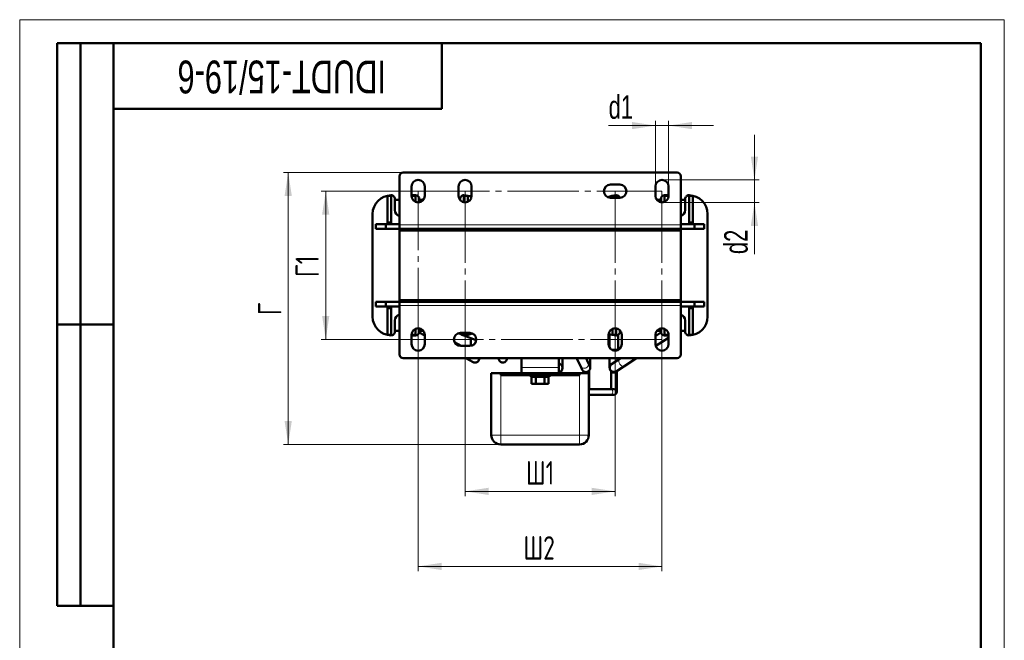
# Model space of a CAD drawing. Header units: millimetres. Extents: x 0 to 525, y 0 to 742.
# Tile 4 of 4: x 0 to 525, y 412 to 742. Entities that reach past the tile are written whole.
import ezdxf

# ---------------------------------------------------------------- set-up
doc = ezdxf.new("R2010")
doc.units = ezdxf.units.MM
doc.header["$LTSCALE"] = 2.5
doc.linetypes.add('SLD-Осевая', pattern=[19.05, 15.24, -1.27, 1.27, -1.27])
doc.linetypes.add('SLD-Сплошная', pattern=[0])
doc.styles.add('SLDTEXTSTYLE0', font='TXT', dxfattribs={"width": 0.7, "bigfont": 'bigfont'})
doc.styles.add('SLDTEXTSTYLE1', font='TXT', dxfattribs={"width": 0.7})
doc.dimstyles.new('SLDDIMSTYLE1', dxfattribs={"dimtxt": 12.5, "dimasz": 12.5, "dimexe": 0, "dimexo": 0.0625, "dimgap": 3.125, "dimtad": 2, "dimdec": 1, "dimrnd": 1e-09, "dimzin": 12, "dimdsep": 46, "dimtxsty": 'SLDTEXTSTYLE1', "dimsah": 1, "dimcen": 0.09, "dimadec": 0, "dimazin": 3, "dimtfac": 1, "dimtdec": 3, "dimtofl": 0, "dimtmove": 0, "dimatfit": 3, "dimfxl": 0, "dimfrac": 2, "dimtolj": 1, "dimtzin": 12, "dimarcsym": 0})
doc.dimstyles.new('SLDDIMSTYLE2', dxfattribs={"dimtxt": 12.5, "dimasz": 12.5, "dimexe": 0, "dimexo": 0.0625, "dimgap": 3.125, "dimtad": 2, "dimdec": 1, "dimrnd": 1e-09, "dimzin": 12, "dimdsep": 46, "dimtxsty": 'SLDTEXTSTYLE1', "dimsah": 1, "dimcen": 0.09, "dimadec": 0, "dimazin": 3, "dimtfac": 1, "dimtdec": 3, "dimtmove": 0, "dimatfit": 0, "dimfxl": 0, "dimfrac": 2, "dimtolj": 1, "dimtzin": 12, "dimarcsym": 0})

# ---------------------------------------------------------------- blocks, each defined once
blk = doc.blocks.new('_D_2')
at = {"color": 7, "linetype": 'SLD-Сплошная', "lineweight": 0}
for p, q in [((212.45, 651.06), (160.68, 651.06)), ((163.18, 572.06), (163.18, 651.06)), ((212.45, 572.06), (160.68, 572.06))]:
    blk.add_line(p, q, dxfattribs=at)
at = {"color": 7, "linetype": 'SLD-Сплошная', "lineweight": 18}
for points in [[(163.18, 651.06), (161.25, 638.56), (165.1, 638.56)], [(163.18, 572.06), (165.1, 584.56), (161.25, 584.56)]]:
    blk.add_solid(points, dxfattribs=at)
at = {"color": 7, "linetype": 'SLD-Сплошная', "lineweight": 18, "insert": (147.06, 605.34), "char_height": 12.5, "attachment_point": 1, "rotation": 90, "style": 'SLDTEXTSTYLE0'}
blk.add_mtext('Г1', dxfattribs=at)
blk = doc.blocks.new('_D_3')
at = {"color": 7, "linetype": 'SLD-Сплошная', "lineweight": 0}
for p, q in [((212.48, 572.03), (212.48, 448.56)), ((342.48, 572.03), (342.48, 448.56)), ((212.48, 451.06), (342.48, 451.06))]:
    blk.add_line(p, q, dxfattribs=at)
at = {"color": 7, "linetype": 'SLD-Сплошная', "lineweight": 18}
for points in [[(212.48, 451.06), (224.98, 449.13), (224.98, 452.98)], [(342.48, 451.06), (329.98, 452.98), (329.98, 449.13)]]:
    blk.add_solid(points, dxfattribs=at)
at = {"color": 7, "linetype": 'SLD-Сплошная', "lineweight": 18, "insert": (268.59, 467.17), "char_height": 12.5, "attachment_point": 1, "style": 'SLDTEXTSTYLE0'}
blk.add_mtext('Ш2', dxfattribs=at)
blk = doc.blocks.new('_D_4')
at = {"color": 7, "linetype": 'SLD-Сплошная', "lineweight": 0}
for p, q in [((237.48, 572.03), (237.48, 488.56)), ((317.48, 572.03), (317.48, 488.56)), ((237.48, 491.06), (317.48, 491.06))]:
    blk.add_line(p, q, dxfattribs=at)
at = {"color": 7, "linetype": 'SLD-Сплошная', "lineweight": 18}
for points in [[(237.48, 491.06), (249.98, 489.13), (249.98, 492.98)], [(317.48, 491.06), (304.98, 492.98), (304.98, 489.13)]]:
    blk.add_solid(points, dxfattribs=at)
at = {"color": 7, "linetype": 'SLD-Сплошная', "lineweight": 18, "insert": (269.92, 507.17), "char_height": 12.5, "attachment_point": 1, "style": 'SLDTEXTSTYLE0'}
blk.add_mtext('Ш1', dxfattribs=at)
blk = doc.blocks.new('_D_5')
at = {"color": 7, "linetype": 'SLD-Сплошная', "lineweight": 0}
for p, q in [((204.45, 661.06), (140.68, 661.06)), ((143.18, 516.06), (143.18, 661.06)), ((256.45, 516.06), (140.68, 516.06))]:
    blk.add_line(p, q, dxfattribs=at)
at = {"color": 7, "linetype": 'SLD-Сплошная', "lineweight": 18}
for points in [[(143.18, 661.06), (141.25, 648.56), (145.1, 648.56)], [(143.18, 516.06), (145.1, 528.56), (141.25, 528.56)]]:
    blk.add_solid(points, dxfattribs=at)
at = {"color": 7, "linetype": 'SLD-Сплошная', "lineweight": 18, "insert": (127.06, 585.01), "char_height": 12.5, "attachment_point": 1, "rotation": 90, "style": 'SLDTEXTSTYLE0'}
blk.add_mtext('Г', dxfattribs=at)
blk = doc.blocks.new('_D_6')
at = {"color": 7, "linetype": 'SLD-Сплошная', "lineweight": 0}
for p, q in [((338.98, 653.58), (338.98, 688.56)), ((345.98, 653.58), (345.98, 688.56)), ((338.98, 686.06), (314.02, 686.06)), ((338.98, 686.06), (345.98, 686.06)), ((345.98, 686.06), (370.02, 686.06))]:
    blk.add_line(p, q, dxfattribs=at)
at = {"color": 7, "linetype": 'SLD-Сплошная', "lineweight": 18}
for points in [[(338.98, 686.06), (326.48, 687.98), (326.48, 684.13)], [(345.98, 686.06), (358.48, 684.13), (358.48, 687.98)]]:
    blk.add_solid(points, dxfattribs=at)
at = {"color": 7, "linetype": 'SLD-Сплошная', "lineweight": 18, "insert": (314.02, 702.17), "char_height": 12.5, "attachment_point": 1, "style": 'SLDTEXTSTYLE1'}
blk.add_mtext('d1', dxfattribs=at)
blk = doc.blocks.new('_D_7')
at = {"color": 7, "linetype": 'SLD-Сплошная', "lineweight": 0}
for p, q in [((391.78, 657.06), (391.78, 681.1)), ((342.5, 657.06), (394.28, 657.06)), ((391.78, 657.06), (391.78, 645.06)), ((342.5, 645.06), (394.28, 645.06)), ((391.78, 645.06), (391.78, 617.53))]:
    blk.add_line(p, q, dxfattribs=at)
at = {"color": 7, "linetype": 'SLD-Сплошная', "lineweight": 18}
for points in [[(391.78, 657.06), (393.7, 669.56), (389.85, 669.56)], [(391.78, 645.06), (389.85, 632.56), (393.7, 632.56)]]:
    blk.add_solid(points, dxfattribs=at)
at = {"color": 7, "linetype": 'SLD-Сплошная', "lineweight": 18, "insert": (375.66, 617.53), "char_height": 12.5, "attachment_point": 1, "rotation": 90, "style": 'SLDTEXTSTYLE1'}
blk.add_mtext('d2', dxfattribs=at)

msp = doc.modelspace()

# ---------------------------------------------------------------- linework, layer by layer
at = {"color": 7, "linetype": 'SLD-Сплошная', "lineweight": 18}
for p, q in [((0, 742.5), (525, 742.5)), ((0, 742.5), (0, 0)), ((525, 742.5), (525, 0))]:
    msp.add_line(p, q, dxfattribs=at)
at = {"color": 7, "linetype": 'SLD-Сплошная', "lineweight": 50}
for p, q in [((20, 430), (20, 730)), ((50, 730), (20, 730)), ((20, 430), (20, 730)), ((32.5, 430), (32.5, 730)), ((32.5, 430), (32.5, 730)), ((50, 730), (50, 12.5)), ((512.5, 730), (50, 730)), ((50, 730), (50, 12.5)), ((225, 695), (225, 730)), ((512.5, 12.5), (512.5, 730)), ((50, 695), (225, 695)), ((202.48, 633.06), (202.48, 659.06)), ((204.48, 661.06), (350.48, 661.06)), ((352.48, 659.06), (352.48, 633.06)), ((208.98, 653.56), (208.98, 648.56)), ((215.98, 648.56), (215.98, 653.56)), ((233.98, 653.56), (233.98, 648.56)), ((240.98, 648.56), (240.98, 653.56)), ((319.98, 654.56), (314.98, 654.56)), ((338.98, 653.56), (338.98, 648.56)), ((345.98, 648.56), (345.98, 653.56)), ((196.08, 648.56), (198.08, 648.56)), ((196.08, 634.44), (196.08, 648.56)), ((198.08, 648.56), (198.08, 634.44)), ((200.08, 646.91), (200.08, 640.91)), ((200.08, 646.46), (202.48, 646.46)), ((208.98, 648.91), (209.08, 648.91)), ((209.08, 648.91), (211.08, 648.91)), ((209.08, 648.56), (211.08, 648.56)), ((209.08, 647.73), (209.08, 648.56)), ((211.08, 648.56), (211.08, 645.35)), ((213.08, 646.91), (213.08, 645.11)), ((213.08, 646.46), (214.58, 646.46)), ((214.98, 646.86), (214.48, 646.36)), ((214.48, 646.36), (214.48, 645.69)), ((215.2, 646.36), (214.48, 646.36)), ((215.54, 646.86), (214.98, 646.86)), ((234.68, 646.46), (234.88, 646.46)), ((234.88, 646.21), (234.88, 646.91)), ((236.88, 648.56), (238.88, 648.56)), ((236.88, 645.11), (236.88, 648.56)), ((238.88, 648.56), (238.88, 645.35)), ((314.98, 647.56), (319.98, 647.56)), ((316.08, 648.56), (318.08, 648.56)), ((316.08, 647.56), (316.08, 648.56)), ((318.08, 648.56), (318.08, 647.56)), ((339.98, 646.86), (339.42, 646.86)), ((340.48, 646.36), (339.75, 646.36)), ((340.48, 646.36), (339.98, 646.86)), ((340.38, 646.46), (341.88, 646.46)), ((340.48, 645.69), (340.48, 646.36)), ((341.88, 645.11), (341.88, 646.91)), ((343.88, 648.91), (345.88, 648.91)), ((343.88, 648.56), (345.88, 648.56)), ((343.88, 645.35), (343.88, 648.56)), ((345.88, 648.91), (345.98, 648.91)), ((345.88, 648.56), (345.88, 647.73)), ((352.48, 646.46), (354.88, 646.46)), ((354.88, 640.91), (354.88, 646.91)), ((356.88, 648.56), (358.88, 648.56)), ((356.88, 634.44), (356.88, 648.56)), ((358.88, 648.56), (358.88, 634.44)), ((188.18, 638.91), (188.18, 584.21)), ((366.78, 638.91), (366.78, 584.21)), ((189.98, 631.06), (189.98, 633.56)), ((189.98, 633.56), (195.17, 633.56)), ((195.17, 631.06), (189.98, 631.06)), ((195.17, 633.56), (195.17, 631.06)), ((195.17, 633.56), (202.48, 633.56)), ((202.48, 631.06), (195.17, 631.06)), ((198.08, 634.44), (196.08, 634.44)), ((196.08, 633.56), (196.08, 634.44)), ((198.08, 633.56), (196.08, 633.56)), ((198.08, 633.56), (198.08, 634.44)), ((202.48, 633.06), (202.48, 631.06)), ((202.48, 631.06), (352.48, 631.06)), ((202.48, 630.06), (202.48, 631.06)), ((202.48, 631.06), (232.48, 631.06)), ((232.48, 630.06), (202.48, 630.06)), ((202.48, 593.06), (202.48, 630.06)), ((202.48, 630.06), (352.48, 630.06)), ((232.48, 631.06), (232.48, 630.06)), ((246.78, 631.06), (246.78, 630.06)), ((248.18, 631.06), (248.18, 630.06)), ((262.48, 630.06), (262.48, 631.06)), ((262.48, 631.06), (292.48, 631.06)), ((292.48, 630.06), (262.48, 630.06)), ((292.48, 631.06), (292.48, 630.06)), ((306.78, 631.06), (306.78, 630.06)), ((308.18, 631.06), (308.18, 630.06)), ((322.48, 630.06), (322.48, 631.06)), ((322.48, 631.06), (352.48, 631.06)), ((352.48, 630.06), (322.48, 630.06)), ((352.48, 633.56), (359.78, 633.56)), ((352.48, 631.06), (352.48, 633.06)), ((359.78, 631.06), (352.48, 631.06)), ((352.48, 631.06), (352.48, 630.06)), ((352.48, 593.06), (352.48, 630.06)), ((356.88, 634.44), (358.88, 634.44)), ((356.88, 633.56), (356.88, 634.44)), ((358.88, 633.56), (356.88, 633.56)), ((358.88, 634.44), (358.88, 633.56)), ((359.78, 633.56), (364.98, 633.56)), ((359.78, 631.06), (359.78, 633.56)), ((364.98, 631.06), (359.78, 631.06)), ((364.98, 633.56), (364.98, 631.06)), ((189.98, 592.06), (189.98, 589.56)), ((189.98, 592.06), (195.17, 592.06)), ((189.98, 589.56), (195.17, 589.56)), ((195.17, 589.56), (195.17, 592.06)), ((195.17, 592.06), (202.48, 592.06)), ((195.17, 589.56), (202.48, 589.56)), ((196.08, 589.56), (198.08, 589.56)), ((196.08, 589.56), (196.08, 588.67)), ((196.08, 574.56), (196.08, 588.67)), ((196.08, 588.67), (198.08, 588.67)), ((198.08, 588.67), (198.08, 589.56)), ((198.08, 588.67), (198.08, 574.56)), ((202.48, 592.06), (202.48, 593.06)), ((202.48, 593.06), (232.48, 593.06)), ((202.48, 593.06), (352.48, 593.06)), ((352.48, 592.06), (202.48, 592.06)), ((202.48, 592.06), (202.48, 590.06)), ((232.48, 592.06), (202.48, 592.06)), ((202.48, 564.06), (202.48, 590.06)), ((232.48, 593.06), (232.48, 592.06)), ((246.78, 593.06), (246.78, 592.06)), ((246.79, 592.06), (246.79, 592.93)), ((248.18, 593.06), (248.18, 592.06)), ((262.48, 592.06), (262.48, 593.06)), ((262.48, 593.06), (292.48, 593.06)), ((292.48, 592.06), (262.48, 592.06)), ((292.48, 593.06), (292.48, 592.06)), ((306.78, 593.06), (306.78, 592.06)), ((308.18, 593.06), (308.18, 592.06)), ((322.48, 592.06), (322.48, 593.06)), ((322.48, 593.06), (352.48, 593.06)), ((352.48, 592.06), (322.48, 592.06)), ((352.48, 593.06), (352.48, 592.06)), ((352.48, 592.06), (359.78, 592.06)), ((352.48, 590.06), (352.48, 592.06)), ((352.48, 590.06), (352.48, 564.06)), ((352.48, 589.56), (359.78, 589.56)), ((356.88, 589.56), (358.88, 589.56)), ((356.88, 588.67), (356.88, 589.56)), ((358.88, 588.67), (356.88, 588.67)), ((356.88, 574.56), (356.88, 588.67)), ((358.88, 589.56), (358.88, 588.67)), ((358.88, 588.67), (358.88, 574.56)), ((359.78, 592.06), (359.78, 589.56)), ((359.78, 592.06), (364.98, 592.06)), ((359.78, 589.56), (364.98, 589.56)), ((364.98, 589.56), (364.98, 592.06)), ((20, 580), (50, 580)), ((50, 580), (20, 580)), ((200.08, 582.21), (200.08, 576.21)), ((211.08, 577.77), (211.08, 574.56)), ((213.08, 578.01), (213.08, 576.21)), ((316.08, 574.56), (316.08, 577.77)), ((318.08, 578.01), (318.08, 574.56)), ((341.88, 576.21), (341.88, 578.01)), ((343.88, 574.56), (343.88, 577.77)), ((354.88, 576.21), (354.88, 582.21)), ((198.08, 574.56), (196.08, 574.56)), ((202.48, 576.66), (200.08, 576.66)), ((208.98, 574.56), (208.98, 569.56)), ((209.08, 574.21), (208.98, 574.21)), ((209.08, 574.56), (209.08, 575.39)), ((211.08, 574.56), (209.08, 574.56)), ((211.08, 574.21), (209.08, 574.21)), ((213.04, 575.82), (215.98, 574.19)), ((215.28, 576.66), (213.08, 576.66)), ((215.98, 569.56), (215.98, 574.56)), ((233.89, 575.39), (235.5, 574.76)), ((239.98, 575.56), (234.98, 575.56)), ((236.88, 574.56), (236.88, 575.56)), ((238.88, 574.56), (236.88, 574.56)), ((236.9, 574.21), (243.45, 571.64)), ((238.88, 575.56), (238.88, 574.56)), ((240.55, 572.78), (240.55, 568.61)), ((313.98, 574.56), (313.98, 569.56)), ((314.55, 574.89), (314.55, 567.64)), ((318.08, 574.56), (316.08, 574.56)), ((319.05, 566.92), (319.05, 574.46)), ((320.08, 576.9), (320.08, 576.21)), ((320.28, 576.66), (320.08, 576.66)), ((320.98, 569.56), (320.98, 574.56)), ((341.93, 575.73), (338.98, 573.83)), ((338.98, 574.56), (338.98, 569.56)), ((339.12, 568.58), (345.98, 572.98)), ((341.88, 576.66), (339.68, 576.66)), ((345.88, 574.56), (343.88, 574.56)), ((345.88, 574.21), (343.88, 574.21)), ((345.88, 575.39), (345.88, 574.56)), ((345.98, 574.21), (345.88, 574.21)), ((345.98, 569.56), (345.98, 574.56)), ((354.88, 576.66), (352.48, 576.66)), ((358.88, 574.56), (356.88, 574.56)), ((235.45, 568.56), (231.81, 570.57)), ((234.98, 568.56), (239.98, 568.56)), ((350.48, 562.06), (204.48, 562.06)), ((237.9, 562.06), (241.71, 559.95)), ((245.05, 561.92), (245.05, 562.06)), ((255.35, 562.06), (255.35, 561.92)), ((259.79, 561.37), (259.95, 562.06)), ((267.48, 562.06), (267.48, 557.06)), ((287.48, 557.06), (287.48, 562.06)), ((289.45, 556.92), (289.45, 562.06)), ((296.93, 562.06), (299.14, 557.61)), ((303.17, 559.62), (301.96, 562.06)), ((304.25, 556.92), (304.25, 562.06)), ((314.55, 562.06), (314.55, 556.92)), ((319.05, 566.43), (319.05, 566.92)), ((319.05, 561.04), (319.05, 562.06)), ((320.64, 562.06), (319.73, 561.47)), ((322.16, 557.68), (328.97, 562.06)), ((267.48, 554.06), (267.48, 557.06)), ((288.02, 559.01), (287.48, 559.22)), ((287.48, 557.06), (287.48, 554.06)), ((299.14, 557.61), (299.99, 555.91)), ((304.02, 557.92), (303.17, 559.62)), ((319.73, 561.47), (315.59, 558.81)), ((318.02, 555.02), (322.16, 557.68)), ((251.48, 554.06), (251.48, 521.06)), ((251.48, 554.06), (256.48, 554.06)), ((256.48, 553.06), (256.48, 554.06)), ((256.48, 554.06), (267.48, 554.06)), ((274.55, 553.06), (256.48, 553.06)), ((267.48, 554.06), (287.48, 554.06)), ((272.48, 553.06), (272.48, 552.06)), ((282.48, 552.06), (272.48, 552.06)), ((272.9, 552.06), (272.9, 548.46)), ((280.4, 553.06), (274.55, 553.06)), ((275.19, 552.06), (275.19, 548.46)), ((279.76, 552.06), (279.76, 548.46)), ((298.48, 553.06), (280.4, 553.06)), ((282.05, 552.06), (282.05, 548.46)), ((282.48, 552.06), (282.48, 553.06)), ((287.48, 554.06), (298.48, 554.06)), ((288.78, 554.06), (288.78, 555.31)), ((298.48, 554.06), (298.48, 553.06)), ((298.48, 554.06), (303.48, 554.06)), ((300.58, 555.17), (300.58, 554.06)), ((303.48, 521.06), (303.48, 554.06)), ((303.58, 554.06), (303.58, 555.31)), ((303.58, 545.56), (303.58, 554.06)), ((315.38, 555.17), (315.38, 554.06)), ((315.38, 554.06), (315.38, 545.56)), ((318.38, 554.06), (318.38, 555.25)), ((318.38, 544.06), (318.38, 554.06)), ((275.19, 548.46), (272.9, 548.46)), ((279.76, 548.46), (275.19, 548.46)), ((282.05, 548.46), (279.76, 548.46)), ((315.04, 545.56), (303.48, 545.56)), ((303.48, 542.56), (315.04, 542.56)), ((316.88, 545.56), (315.04, 545.56)), ((315.04, 542.56), (316.88, 542.56)), ((256.48, 516.06), (298.48, 516.06)), ((20, 430), (50, 430))]:
    msp.add_line(p, q, dxfattribs=at)
at = {"color": 7, "linetype": 'SLD-Осевая', "lineweight": 18}
for p, q in [((212.48, 651.06), (342.48, 651.06)), ((212.48, 572.06), (212.48, 651.06)), ((237.48, 651.06), (237.48, 572.06)), ((317.48, 651.06), (317.48, 572.06)), ((342.48, 651.06), (342.48, 572.06)), ((342.48, 572.06), (212.48, 572.06))]:
    msp.add_line(p, q, dxfattribs=at)
at = {"color": 8, "linetype": 'SLD-Сплошная', "lineweight": 18}
for p, q in [((352.48, 633.06), (202.48, 633.06)), ((202.48, 590.06), (352.48, 590.06)), ((319.05, 566.92), (315.18, 566.92)), ((287.48, 557.06), (267.48, 557.06)), ((256.48, 521.06), (256.48, 553.06)), ((274.96, 554.06), (274.96, 553.06)), ((280, 553.06), (280, 554.06)), ((298.48, 553.06), (298.48, 521.06)), ((303.58, 554.06), (303.48, 554.06)), ((318.38, 554.06), (315.38, 554.06)), ((251.48, 521.06), (256.48, 521.06)), ((298.48, 521.06), (256.48, 521.06)), ((256.48, 516.06), (256.48, 521.06)), ((298.48, 521.06), (303.48, 521.06)), ((298.48, 521.06), (298.48, 516.06))]:
    msp.add_line(p, q, dxfattribs=at)
at = {"color": 7, "linetype": 'SLD-Сплошная', "lineweight": 50, "flags": 128}
msp.add_lwpolyline([(244.77, 560.83), (245.04, 561.66), (245.05, 562.06)], dxfattribs=at)
at = {"color": 8, "linetype": 'SLD-Сплошная', "lineweight": 18, "flags": 128}
for points in [[(256.78, 562.06), (257.15, 561.86), (258.01, 561.66)], [(258.01, 561.66), (258.86, 561.74), (259.53, 562.06)], [(319.73, 561.47), (319.66, 561.42), (319.42, 560.98), (319.42, 560.34), (319.65, 559.58)], [(319.65, 559.58), (320.08, 558.81), (320.64, 558.17), (321.24, 557.74), (321.8, 557.58), (322.16, 557.68)], [(315.04, 542.56), (315.51, 542.67), (315.9, 543), (316.17, 543.48), (316.26, 544.06), (316.17, 544.63), (315.9, 545.12), (315.51, 545.44), (315.04, 545.56)]]:
    msp.add_lwpolyline(points, dxfattribs=at)
at = {"color": 7, "linetype": 'SLD-Сплошная', "lineweight": 50}
for centre, radius, start, end in [((204.48, 659.06), 2, 90, 180), ((212.48, 653.56), 3.5, 0, 180), ((237.48, 653.56), 3.5, 0, 180), ((342.48, 653.56), 3.5, 360, 180), ((350.48, 659.06), 2, 0, 90), ((314.98, 651.06), 3.5, 90, 270), ((319.98, 651.06), 3.5, 270, 90), ((198.18, 638.91), 10, 90.7162, 180), ((198.08, 646.91), 2, 0, 90.7162), ((212.48, 648.56), 3.5, 180, 0), ((211.08, 646.91), 2, 0, 90), ((237.48, 648.56), 3.5, 180, 0), ((236.88, 646.91), 2, 89.2838, 180), ((236.78, 638.91), 10, 65.4441, 89.2838), ((318.18, 638.91), 10, 90.7162, 116.9542), ((318.08, 646.91), 2, 18.9845, 90.7162), ((342.48, 648.56), 3.5, 180, 360), ((343.88, 646.91), 2, 90, 180), ((356.88, 646.91), 2, 89.2838, 180), ((356.78, 638.91), 10, 0, 89.2838), ((203.08, 640.91), 3, 180, 258.463), ((351.88, 640.91), 3, 281.537, 0), ((198.18, 584.21), 10, 180, 269.2838), ((203.08, 582.21), 3, 101.537, 180), ((351.88, 582.21), 3, 0, 78.463), ((356.78, 584.21), 10, 270.7162, 0), ((212.48, 574.56), 3.5, 0, 180), ((317.48, 574.56), 3.5, 360, 180), ((342.48, 574.56), 3.5, 0, 180), ((198.08, 576.21), 2, 269.2838, 0), ((211.08, 576.21), 2, 270, 0), ((234.98, 572.06), 3.5, 90, 270), ((236.88, 576.21), 2, 198.9845, 270.7162), ((236.78, 584.21), 10, 270.7162, 296.9542), ((239.98, 572.06), 3.5, 270, 90), ((318.18, 584.21), 10, 245.4441, 269.2838), ((318.08, 576.21), 2, 269.2838, 0), ((343.88, 576.21), 2, 180, 270), ((356.88, 576.21), 2, 180, 270.7162), ((212.48, 569.56), 3.5, 180, 0), ((317.48, 569.56), 3.5, 180, 0), ((342.48, 569.56), 3.5, 180, 0), ((204.48, 564.06), 2, 180, 270), ((257.6, 561.92), 2.25, 176.3859, 256.0864), ((350.48, 564.06), 2, 270, 0), ((242.8, 561.92), 2.25, 241.0373, 331.0373), ((257.6, 561.92), 2.25, 256.0864, 346.0864), ((287.2, 556.92), 2.25, 338.6044, 68.6044), ((302, 556.92), 2.25, 296.4608, 26.4608), ((316.8, 556.92), 2.25, 122.7141, 212.7141), ((287.2, 556.92), 2.25, 277.0242, 338.6044), ((302, 556.92), 2.25, 206.4608, 296.4608), ((316.8, 556.92), 2.25, 212.7141, 302.7141), ((316.88, 544.06), 1.5, 0, 90), ((316.88, 544.06), 1.5, 270, 0), ((256.48, 521.06), 5, 180, 270), ((298.48, 521.06), 5, 270, 360)]:
    msp.add_arc(centre, radius, start, end, dxfattribs=at)
at = {"color": 8, "linetype": 'SLD-Сплошная', "lineweight": 18}
for centre, radius, start, end in [((300.73, 558.5), 1.82, 209.0813, 283.4112), ((301.07, 558.93), 2.21, 272.2887, 17.9891)]:
    msp.add_arc(centre, radius, start, end, dxfattribs=at)

# ---------------------------------------------------------------- texts
at = {"color": 7, "linetype": 'Continuous', "lineweight": 0, "insert": (139.73, 703.21), "char_height": 17.5, "attachment_point": 2, "rotation": 180, "style": 'SLDTEXTSTYLE1'}
msp.add_mtext('IDUDT-15/19-6', dxfattribs=at)

# ---------------------------------------------------------------- dimensions: what is measured, and where the dimension line sits
at = {"color": 7, "linetype": 'SLD-Сплошная', "lineweight": 18}
for base, p1, p2, text, dimstyle, picture, middle in [((345.98, 686.06), (338.98, 653.56), (345.98, 653.56), 'd1', 'SLDDIMSTYLE2', '_D_6', (320.23, 686.06)), ((342.48, 451.06), (212.48, 572.06), (342.48, 572.06), 'Ш2', 'SLDDIMSTYLE1', '_D_3', (277.48, 451.06)), ((317.48, 491.06), (237.48, 572.06), (317.48, 572.06), 'Ш1', 'SLDDIMSTYLE1', '_D_4', (277.48, 491.06))]:
    dim = msp.add_linear_dim(base=base, p1=p1, p2=p2, text=text, dimstyle=dimstyle, dxfattribs=at)
    dim.commit()
    dim.dimension.update_dxf_attribs({"geometry": picture, "text_midpoint": middle, "dimtype": 160})
for base, p1, p2, text, dimstyle, picture, middle in [((391.78, 645.06), (342.48, 657.06), (342.48, 645.06), 'd2', 'SLDDIMSTYLE2', '_D_7', (391.78, 625.08)), ((143.18, 661.06), (256.48, 516.06), (204.48, 661.06), 'Г', 'SLDDIMSTYLE1', '_D_5', (143.18, 588.56)), ((163.18, 651.06), (212.48, 572.06), (212.48, 651.06), 'Г1', 'SLDDIMSTYLE1', '_D_2', (163.18, 611.56))]:
    dim = msp.add_linear_dim(base=base, p1=p1, p2=p2, angle=90, text=text, dimstyle=dimstyle, dxfattribs=at)
    dim.commit()
    dim.dimension.update_dxf_attribs({"geometry": picture, "text_midpoint": middle, "dimtype": 160})

doc.saveas('drawing.dxf')
